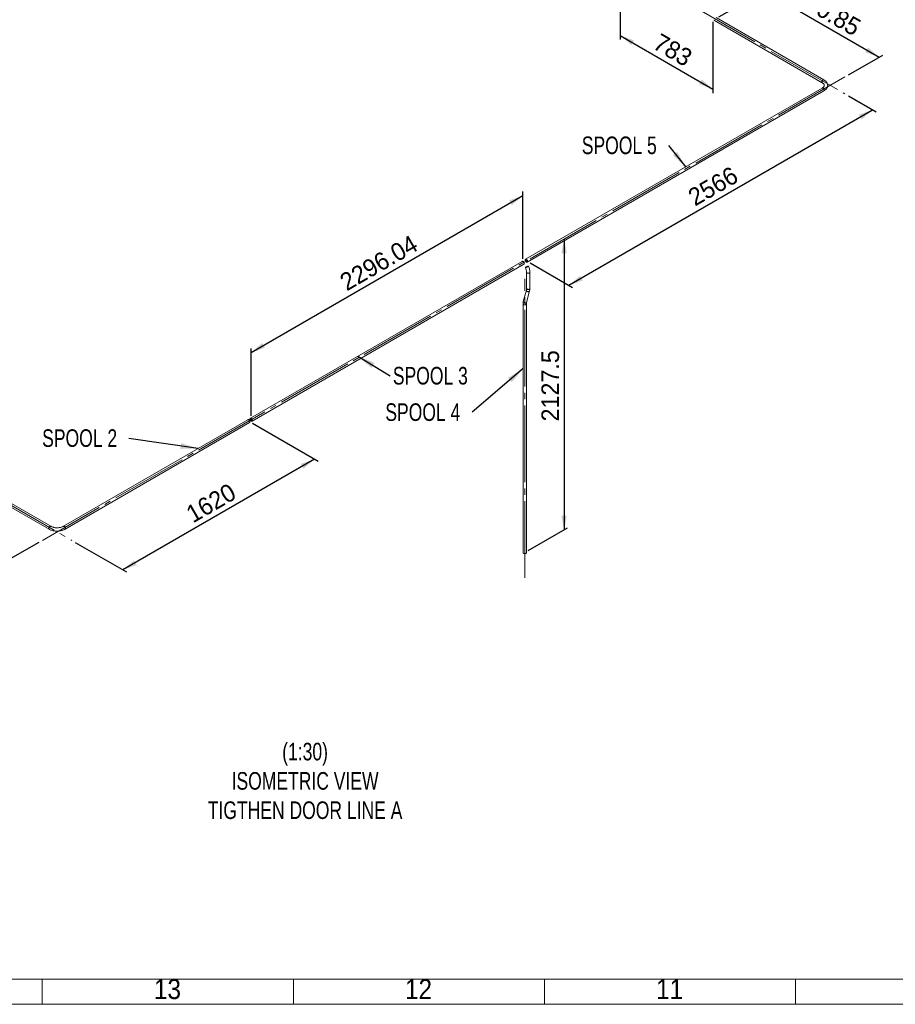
# Paper-space layout 'Hoja3' of a CAD drawing. Header units: millimetres. Extents: x 450 to 25135, y 150 to 17673.
# Tile 2 of 21: x 5130 to 10361, y 150 to 6030. Entities that reach past the tile are written whole.
import ezdxf

# ---------------------------------------------------------------- set-up
doc = ezdxf.new("R2010")
doc.units = ezdxf.units.MM
doc.linetypes.add('SLD-Centrada-trazos-largos', pattern=[19.05, 15.24, -1.27, 1.27, -1.27])
doc.linetypes.add('SLD-Continua', pattern=[0])
doc.layers.add('COTAS', color=1, linetype='SLD-Continua')
doc.styles.add('SLDTEXTSTYLE3', font='GOTHIC.TTF', dxfattribs={"width": 0.913})
doc.styles.add('SLDTEXTSTYLE6', font='ARIALN.TTF', dxfattribs={"width": 0.87})
doc.styles.add('SLDTEXTSTYLE8', font='ARIAL.TTF', dxfattribs={"width": 0.948})
doc.styles.get("Standard").update_dxf_attribs({"font": 'ARIALN.TTF'})
doc.dimstyles.new('SLDDIMSTYLE3', dxfattribs={"dimtxt": 105, "dimasz": 105, "dimexe": 0, "dimexo": 0.0625, "dimgap": 26.25, "dimtad": 1, "dimlfac": 0.857143, "dimrnd": 1e-09, "dimzin": 12, "dimdsep": 46, "dimtxsty": 'SLDTEXTSTYLE8', "dimsah": 1, "dimcen": 0.09, "dimadec": 0, "dimazin": 3, "dimtfac": 1, "dimtofl": 0, "dimtmove": 0, "dimatfit": 3, "dimfxl": 1, "dimfrac": 2, "dimtolj": 1, "dimtzin": 12, "dimarcsym": 0})
doc.dimstyles.new('SLDDIMSTYLE4', dxfattribs={"dimtxt": 0.18, "dimasz": 105, "dimexe": 0, "dimexo": 0.0625, "dimgap": 0, "dimtad": 0, "dimtih": 1, "dimtoh": 1, "dimdec": 0, "dimrnd": 1e-09, "dimzin": 0, "dimdsep": 46, "dimtxsty": 'Standard', "dimsah": 1, "dimcen": 0.09, "dimadec": 0, "dimazin": 0, "dimtfac": 105, "dimtdec": 0, "dimtofl": 0, "dimtmove": 0, "dimatfit": 3, "dimfxl": 1, "dimfrac": 2, "dimtolj": 1, "dimtzin": 0, "dimarcsym": 0})
doc.dimstyles.new('SLDDIMSTYLE5', dxfattribs={"dimtxt": 105, "dimasz": 105, "dimexe": 0, "dimexo": 0.0625, "dimgap": 26.25, "dimtad": 1, "dimdec": 0, "dimlfac": 0.857143, "dimrnd": 1e-09, "dimzin": 12, "dimdsep": 46, "dimtxsty": 'SLDTEXTSTYLE8', "dimsah": 1, "dimcen": 0.09, "dimadec": 0, "dimazin": 3, "dimtfac": 1, "dimtdec": 0, "dimtofl": 0, "dimtmove": 0, "dimatfit": 3, "dimfxl": 1, "dimfrac": 2, "dimtolj": 1, "dimtzin": 12, "dimarcsym": 0})

# ---------------------------------------------------------------- blocks, each defined once
blk = doc.blocks.new('_D_60')
at = {"layer": 'COTAS', "ltscale": 30}
for p, q in [((6519.8, 3620.2), (6912.7, 3393.4)), ((6891.5, 3405.6), (5746.1, 2744.4)), ((5461.8, 2908.5), (5767.3, 2732.1))]:
    blk.add_line(p, q, dxfattribs=at)
for points in [[(6891.5, 3405.6), (6809.2, 3376.8), (6825.4, 3348.8)], [(5746.1, 2744.4), (5828.4, 2773.2), (5812.2, 2801.2)]]:
    blk.add_solid(points, dxfattribs=at)
at = {"layer": 'COTAS', "ltscale": 30, "insert": (6112.2, 3112), "char_height": 105, "attachment_point": 1, "rotation": 29.99731, "style": 'SLDTEXTSTYLE8'}
blk.add_mtext('1620', dxfattribs=at)
blk = doc.blocks.new('_D_61')
at = {"layer": 'COTAS', "ltscale": 30}
for p, q in [((8136.3, 4602.4), (8136.3, 5004)), ((6512.7, 4042.3), (8136.3, 4979.5)), ((6512.7, 3665.1), (6512.7, 4066.8))]:
    blk.add_line(p, q, dxfattribs=at)
for points in [[(8136.3, 4979.5), (8054, 4950.7), (8070.1, 4922.7)], [(6512.7, 4042.3), (6595.1, 4071.1), (6578.9, 4099.1)]]:
    blk.add_solid(points, dxfattribs=at)
at = {"layer": 'COTAS', "ltscale": 30, "insert": (7031.1, 4497.8), "char_height": 105, "attachment_point": 1, "rotation": 29.99731, "style": 'SLDTEXTSTYLE8'}
blk.add_mtext('2296.04', dxfattribs=at)
blk = doc.blocks.new('_D_62')
at = {"layer": 'COTAS', "ltscale": 30}
for p, q in [((10080.6, 5574.8), (10246.9, 5478.9)), ((8411.2, 4443.7), (10225.6, 5491.1)), ((8178.7, 4577.9), (8432.4, 4431.4))]:
    blk.add_line(p, q, dxfattribs=at)
for points in [[(10225.6, 5491.1), (10143.3, 5462.3), (10159.5, 5434.3)], [(8411.2, 4443.7), (8493.5, 4472.5), (8477.4, 4500.5)]]:
    blk.add_solid(points, dxfattribs=at)
at = {"layer": 'COTAS', "ltscale": 30, "insert": (9111.8, 5004.4), "char_height": 105, "attachment_point": 1, "rotation": 29.99731, "style": 'SLDTEXTSTYLE8'}
blk.add_mtext('2566', dxfattribs=at)
blk = doc.blocks.new('_D_63')
at = {"layer": 'COTAS', "ltscale": 30}
for p, q in [((8382.2, 4719.9), (8382.2, 2982.7)), ((8168.1, 2859.1), (8403.4, 2994.9))]:
    blk.add_line(p, q, dxfattribs=at)
for points in [[(8382.2, 4719.9), (8366.1, 4634.1), (8398.4, 4634.1)], [(8382.2, 2982.7), (8398.4, 3068.4), (8366.1, 3068.4)]]:
    blk.add_solid(points, dxfattribs=at)
at = {"layer": 'COTAS', "ltscale": 30, "insert": (8246.9, 3630.7), "char_height": 105, "attachment_point": 1, "rotation": 90, "style": 'SLDTEXTSTYLE8'}
blk.add_mtext('2127.5', dxfattribs=at)
blk = doc.blocks.new('_D_64')
at = {"layer": 'COTAS', "ltscale": 30}
for p, q in [((9306.7, 6046.1), (9599.2, 6215)), ((9578, 6202.8), (10264.5, 5806.5)), ((10080.6, 5700.3), (10285.7, 5818.7))]:
    blk.add_line(p, q, dxfattribs=at)
for points in [[(9578, 6202.8), (9644.1, 6145.9), (9660.3, 6173.9)], [(10264.5, 5806.5), (10198.3, 5863.3), (10182.1, 5835.3)]]:
    blk.add_solid(points, dxfattribs=at)
at = {"layer": 'COTAS', "ltscale": 30, "insert": (9797.9, 6232.1), "char_height": 105, "attachment_point": 1, "rotation": 330.00269, "style": 'SLDTEXTSTYLE8'}
blk.add_mtext('970.85', dxfattribs=at)
blk = doc.blocks.new('_D_66')
at = {"layer": 'COTAS', "ltscale": 30}
for p, q in [((8717.5, 6236.2), (8717.5, 5910.9)), ((9271.3, 6017.6), (9271.3, 5591.2)), ((8717.5, 5935.4), (9271.3, 5615.7))]:
    blk.add_line(p, q, dxfattribs=at)
for points in [[(8717.5, 5935.4), (8783.7, 5878.5), (8799.9, 5906.5)], [(9271.3, 5615.7), (9205.1, 5672.5), (9189, 5644.6)]]:
    blk.add_solid(points, dxfattribs=at)
at = {"layer": 'COTAS', "ltscale": 30, "insert": (8957.9, 5952.9), "char_height": 105, "attachment_point": 1, "rotation": 330.00269, "style": 'SLDTEXTSTYLE8'}
blk.add_mtext('783', dxfattribs=at)
blk = doc.blocks.new('_D_71')
at = {"layer": 'COTAS', "ltscale": 30}
for p, q in [((2899.4, 4363.2), (2626.3, 4205.5)), ((2647.5, 4217.8), (5080, 2813.5)), ((5244.4, 2908.5), (5058.7, 2801.3))]:
    blk.add_line(p, q, dxfattribs=at)
for points in [[(2647.5, 4217.8), (2713.7, 4160.9), (2729.8, 4188.9)], [(5080, 2813.5), (5013.8, 2870.4), (4997.6, 2842.4)]]:
    blk.add_solid(points, dxfattribs=at)
at = {"layer": 'COTAS', "ltscale": 30, "insert": (3705.6, 3763.2), "char_height": 105, "attachment_point": 1, "rotation": 330.00269, "style": 'SLDTEXTSTYLE8'}
blk.add_mtext('3440.04', dxfattribs=at)
blk = doc.blocks.new('SW_NOTE_0_55')
at = {"layer": 'COTAS', "color": 0, "ltscale": 30, "insert": (-518.7, 55.2), "char_height": 105, "attachment_point": 1, "style": 'SLDTEXTSTYLE6'}
blk.add_mtext('SPOOL 2', dxfattribs=at)
blk = doc.blocks.new('SW_NOTE_0_56')
at = {"layer": 'COTAS', "color": 0, "ltscale": 30, "insert": (-519.7, 52.6), "char_height": 105, "attachment_point": 1, "style": 'SLDTEXTSTYLE6'}
blk.add_mtext('SPOOL 4', dxfattribs=at)
blk = doc.blocks.new('SW_NOTE_0_57')
at = {"layer": 'COTAS', "color": 0, "ltscale": 30, "insert": (16, 53.1), "char_height": 105, "attachment_point": 1, "style": 'SLDTEXTSTYLE6'}
blk.add_mtext('SPOOL 3', dxfattribs=at)
blk = doc.blocks.new('SW_NOTE_0_58')
at = {"layer": 'COTAS', "color": 0, "ltscale": 30, "insert": (-518.7, 53.3), "char_height": 105, "attachment_point": 1, "style": 'SLDTEXTSTYLE6'}
blk.add_mtext('SPOOL 5', dxfattribs=at)

psp = doc.layouts.new('Hoja3')

# ---------------------------------------------------------------- linework, layer by layer
at = {"color": 7, "linetype": 'SLD-Continua', "lineweight": 18, "ltscale": 30}
for p, q in [((9280.441, 6025.233), (9924.51, 5653.42)), ((9934.509, 5670.741), (9290.441, 6042.554)), ((9924.51, 5621.756), (8152.5, 4598.797)), ((8162.499, 4581.476), (9934.509, 5604.435)), ((8131.287, 4586.551), (6507.741, 3649.298)), ((6517.741, 3631.977), (8141.286, 4569.23)), ((8158.106, 4521.336), (8158.106, 4424.676)), ((8178.106, 4424.676), (8178.106, 4521.336)), ((8157.001, 4415.419), (8138.679, 4347.035)), ((8157.998, 4341.859), (8176.32, 4410.243)), ((2915.639, 4366.777), (5305.688, 2987.031)), ((5315.687, 3004.352), (2925.638, 4384.098)), ((8136.893, 4332.601), (8136.893, 2846.823)), ((8156.893, 2846.823), (8156.893, 4332.601)), ((6493.599, 3641.134), (5390.541, 3004.352)), ((5400.54, 2987.031), (6503.598, 3623.813)), ((24930, 300), (600, 300)), ((5265, 300), (5265, 150)), ((6765, 300), (6765, 150)), ((8265, 300), (8265, 150)), ((9765, 300), (9765, 150)), ((25080, 150), (450, 150))]:
    psp.add_line(p, q, dxfattribs=at)
at = {"color": 7, "linetype": 'SLD-Continua', "lineweight": 18, "ltscale": 30, "flags": 128}
for points in [[(9934.509, 5670.741), (9934.14, 5670.925), (9933.045, 5671.193), (9931.822, 5671.132), (9930.516, 5670.744), (9929.173, 5670.042), (9927.842, 5669.053), (9926.572, 5667.812), (9925.408, 5666.364), (9924.392, 5664.761), (9923.561, 5663.061), (9922.945, 5661.326), (9922.566, 5659.617), (9922.438, 5657.998)], [(9934.599, 5670.687), (9933.611, 5671.1), (9932.447, 5671.204), (9931.176, 5670.978), (9929.846, 5670.431), (9928.503, 5669.582), (9927.197, 5668.462), (9925.974, 5667.111), (9924.879, 5665.578), (9923.951, 5663.919), (9923.224, 5662.194), (9922.725, 5660.464), (9922.47, 5658.793), (9922.47, 5657.241), (9922.725, 5655.863), (9923.224, 5654.711), (9923.951, 5653.824), (9924.51, 5653.42)], [(9924.51, 5653.42), (9925.808, 5652.641), (9928.098, 5651.106), (9930.124, 5649.529), (9931.88, 5647.929), (9933.365, 5646.326), (9934.585, 5644.738), (9935.548, 5643.176), (9936.27, 5641.642), (9936.764, 5640.119), (9937.035, 5638.567), (9937.06, 5636.914), (9936.824, 5635.31), (9936.363, 5633.775), (9935.686, 5632.26), (9934.675, 5630.57), (9933.407, 5628.9), (9931.881, 5627.249), (9930.094, 5625.622), (9928.044, 5624.031), (9925.738, 5622.492), (9924.51, 5621.756)], [(9934.509, 5604.435), (9936.385, 5605.561), (9939.715, 5607.79), (9942.81, 5610.185), (9945.644, 5612.733), (9948.196, 5615.422), (9950.445, 5618.234), (9952.377, 5621.146), (9953.979, 5624.137), (9955.247, 5627.184), (9956.181, 5630.265), (9956.784, 5633.362), (9957.062, 5636.459), (9957.019, 5639.543), (9956.662, 5642.601), (9955.997, 5645.618), (9955.028, 5648.586), (9953.757, 5651.498), (9952.186, 5654.346), (9950.315, 5657.12), (9948.148, 5659.809), (9945.688, 5662.4), (9942.944, 5664.879), (9939.932, 5667.23), (9936.667, 5669.439), (9934.509, 5670.741)], [(9924.501, 5621.751), (9924.879, 5621.94), (9925.974, 5622.208), (9927.197, 5622.147), (9928.503, 5621.759), (9929.846, 5621.058), (9931.176, 5620.069), (9932.447, 5618.828), (9933.611, 5617.379), (9934.627, 5615.776), (9935.458, 5614.076), (9936.074, 5612.341), (9936.453, 5610.633), (9936.58, 5609.014)], [(9924.51, 5621.756), (9925.408, 5622.115), (9926.572, 5622.219), (9927.842, 5621.994), (9929.173, 5621.446), (9930.516, 5620.597), (9931.822, 5619.477), (9933.045, 5618.126), (9934.14, 5616.594), (9935.068, 5614.935), (9935.794, 5613.209), (9936.294, 5611.48), (9936.548, 5609.809), (9936.548, 5608.256), (9936.294, 5606.879), (9935.794, 5605.726), (9935.068, 5604.84), (9934.509, 5604.435)], [(8143.358, 4573.808), (8143.23, 4575.427), (8142.851, 4577.136), (8142.235, 4578.871), (8141.404, 4580.571), (8140.388, 4582.174), (8139.224, 4583.622), (8137.954, 4584.863), (8136.623, 4585.852), (8135.28, 4586.554), (8133.974, 4586.942), (8132.751, 4587.003), (8131.656, 4586.735), (8131.287, 4586.551)], [(8164.571, 4586.054), (8164.443, 4584.583), (8164.064, 4583.312), (8163.448, 4582.288), (8162.617, 4581.547), (8161.601, 4581.117), (8160.437, 4581.013), (8159.167, 4581.239), (8157.836, 4581.786), (8156.493, 4582.635), (8155.187, 4583.755), (8153.964, 4585.106), (8152.869, 4586.639), (8151.941, 4588.298), (8151.215, 4590.023), (8150.715, 4591.753), (8150.461, 4593.424), (8150.461, 4594.976), (8150.715, 4596.354), (8151.215, 4597.506), (8151.941, 4598.393), (8152.869, 4598.981), (8153.964, 4599.249), (8155.187, 4599.188), (8156.493, 4598.8), (8157.836, 4598.098), (8159.167, 4597.109), (8160.437, 4595.868), (8161.601, 4594.42), (8162.617, 4592.817), (8163.448, 4591.117), (8164.064, 4589.382), (8164.443, 4587.674), (8164.571, 4586.054)], [(8162.449, 4587.279), (8162.325, 4586.079), (8161.959, 4585.082), (8161.37, 4584.339), (8160.586, 4583.886), (8159.647, 4583.747), (8158.601, 4583.928), (8157.5, 4584.421), (8156.398, 4585.2), (8155.352, 4586.227), (8154.414, 4587.449), (8153.63, 4588.807), (8153.04, 4590.231), (8152.674, 4591.65), (8152.55, 4592.994), (8152.674, 4594.194), (8153.04, 4595.191), (8153.63, 4595.934), (8154.414, 4596.387), (8155.352, 4596.526), (8156.398, 4596.345), (8157.5, 4595.852), (8158.601, 4595.073), (8159.647, 4594.046), (8160.586, 4592.824), (8161.37, 4591.466), (8161.959, 4590.042), (8162.325, 4588.623), (8162.449, 4587.279)], [(8154.641, 4552.526), (8153.408, 4551.778), (8152.428, 4551.105), (8151.738, 4550.532), (8151.362, 4550.08), (8151.314, 4549.764), (8151.595, 4549.596), (8152.196, 4549.583), (8153.095, 4549.725), (8154.259, 4550.016), (8155.646, 4550.447), (8157.206, 4551.001), (8158.883, 4551.658), (8160.616, 4552.396), (8162.342, 4553.186), (8163.999, 4554.001), (8165.527, 4554.812), (8166.872, 4555.588), (8167.983, 4556.302), (8168.822, 4556.927), (8169.358, 4557.443), (8169.571, 4557.828), (8169.453, 4558.071), (8169.01, 4558.162), (8168.257, 4558.097), (8167.221, 4557.88), (8165.94, 4557.517), (8164.459, 4557.023), (8162.834, 4556.414), (8161.121, 4555.713), (8159.384, 4554.946), (8157.684, 4554.14), (8156.084, 4553.323), (8154.641, 4552.526)], [(8156.379, 4552.928), (8157.582, 4553.588), (8158.928, 4554.261), (8160.35, 4554.915), (8161.775, 4555.515), (8163.134, 4556.034), (8164.357, 4556.443), (8165.383, 4556.724), (8166.161, 4556.861), (8166.652, 4556.847), (8166.831, 4556.685), (8166.69, 4556.381), (8166.234, 4555.951), (8165.488, 4555.416), (8164.488, 4554.804), (8163.285, 4554.145), (8161.939, 4553.471), (8160.517, 4552.818), (8159.092, 4552.217), (8157.733, 4551.699), (8156.51, 4551.289), (8155.484, 4551.009), (8154.706, 4550.872), (8154.215, 4550.885), (8154.036, 4551.047), (8154.177, 4551.351), (8154.633, 4551.781), (8155.379, 4552.316), (8156.379, 4552.928)], [(8175.177, 4517.254), (8173.711, 4516.555), (8172.043, 4516.029), (8170.232, 4515.695), (8168.344, 4515.565), (8166.448, 4515.643), (8164.612, 4515.927), (8162.902, 4516.406), (8161.38, 4517.064), (8160.101, 4517.876), (8159.111, 4518.813), (8158.447, 4519.842), (8158.132, 4520.924), (8158.106, 4521.327)], [(8161.035, 4517.254), (8162.501, 4516.555), (8164.17, 4516.029), (8165.981, 4515.695), (8167.868, 4515.565), (8169.765, 4515.643), (8171.601, 4515.927), (8173.311, 4516.406), (8174.833, 4517.064), (8176.112, 4517.876), (8177.101, 4518.813), (8177.766, 4519.842), (8178.081, 4520.924), (8178.106, 4521.336)], [(8157.001, 4415.419), (8156.838, 4414.397), (8156.939, 4413.018), (8157.391, 4411.633), (8158.179, 4410.291), (8159.273, 4409.041), (8160.634, 4407.928), (8162.212, 4406.992), (8163.952, 4406.267), (8165.789, 4405.78), (8167.658, 4405.547), (8169.491, 4405.577), (8171.222, 4405.87), (8172.788, 4406.414), (8174.132, 4407.19), (8175.206, 4408.17), (8175.972, 4409.318), (8176.32, 4410.243)], [(8173.491, 4406.774), (8172.029, 4406.111), (8170.373, 4405.691), (8168.584, 4405.529), (8166.724, 4405.631), (8164.863, 4405.992), (8163.066, 4406.602), (8161.399, 4407.436), (8159.923, 4408.465), (8158.69, 4409.652), (8157.745, 4410.954), (8157.122, 4412.324), (8156.844, 4413.712), (8156.921, 4415.068), (8156.999, 4415.408)], [(8178.106, 4424.676), (8177.968, 4423.719), (8177.476, 4422.659), (8176.645, 4421.672), (8175.506, 4420.793), (8174.099, 4420.055), (8172.476, 4419.484), (8170.694, 4419.1), (8168.82, 4418.918), (8166.919, 4418.944), (8165.061, 4419.177), (8163.314, 4419.609), (8161.739, 4420.225), (8160.395, 4421.001), (8159.329, 4421.91), (8158.581, 4422.918), (8158.177, 4423.991), (8158.106, 4424.676)], [(8161.035, 4420.594), (8162.501, 4419.895), (8164.17, 4419.369), (8165.981, 4419.035), (8167.868, 4418.905), (8169.765, 4418.983), (8171.601, 4419.267), (8173.311, 4419.747), (8174.833, 4420.405), (8176.112, 4421.217), (8177.101, 4422.154), (8177.766, 4423.182), (8178.081, 4424.264), (8178.106, 4424.674)], [(8136.893, 4332.604), (8136.964, 4331.916), (8137.368, 4330.843), (8138.116, 4329.835), (8139.182, 4328.926), (8140.526, 4328.15), (8142.101, 4327.535), (8143.848, 4327.102), (8145.706, 4326.869), (8147.606, 4326.843), (8149.481, 4327.025), (8151.263, 4327.409), (8152.886, 4327.98), (8154.293, 4328.718), (8155.432, 4329.597), (8156.263, 4330.584), (8156.755, 4331.644), (8156.893, 4332.593)], [(8158.001, 4341.869), (8157.65, 4340.934), (8156.884, 4339.786), (8155.81, 4338.806), (8154.466, 4338.03), (8152.9, 4337.486), (8151.169, 4337.193), (8149.337, 4337.163), (8147.468, 4337.396), (8145.63, 4337.884), (8143.89, 4338.609), (8142.312, 4339.544), (8140.951, 4340.658), (8139.857, 4341.908), (8139.069, 4343.25), (8138.617, 4344.635), (8138.516, 4346.013), (8138.679, 4347.032)], [(8155.169, 4338.391), (8153.707, 4337.727), (8152.052, 4337.307), (8150.262, 4337.145), (8148.402, 4337.247), (8146.541, 4337.609), (8144.744, 4338.218), (8143.077, 4339.052), (8141.601, 4340.081), (8140.368, 4341.268), (8139.423, 4342.57), (8138.8, 4343.94), (8138.522, 4345.328), (8138.599, 4346.684), (8138.679, 4347.035)], [(8139.822, 4328.519), (8141.288, 4327.82), (8142.957, 4327.294), (8144.767, 4326.96), (8146.655, 4326.83), (8148.551, 4326.908), (8150.388, 4327.192), (8152.098, 4327.672), (8153.62, 4328.33), (8154.898, 4329.142), (8155.888, 4330.079), (8156.552, 4331.107), (8156.868, 4332.189), (8156.893, 4332.601)], [(6519.812, 3636.556), (6519.684, 3638.175), (6519.306, 3639.883), (6518.69, 3641.618), (6517.859, 3643.318), (6516.843, 3644.921), (6515.678, 3646.369), (6514.408, 3647.61), (6513.077, 3648.599), (6511.735, 3649.301), (6510.428, 3649.689), (6509.205, 3649.75), (6508.11, 3649.482), (6507.183, 3648.894), (6506.456, 3648.007), (6505.956, 3646.855), (6505.702, 3645.477), (6505.702, 3643.925), (6505.956, 3642.254), (6506.456, 3640.524), (6507.183, 3638.799), (6508.11, 3637.14), (6509.205, 3635.607), (6510.428, 3634.256), (6511.735, 3633.136), (6513.077, 3632.287), (6514.408, 3631.74), (6515.678, 3631.514), (6516.843, 3631.618), (6517.859, 3632.048), (6518.69, 3632.789), (6519.306, 3633.813), (6519.684, 3635.084), (6519.812, 3636.556)], [(6517.691, 3637.78), (6517.567, 3639.124), (6517.201, 3640.543), (6516.611, 3641.967), (6515.827, 3643.325), (6514.889, 3644.548), (6513.842, 3645.574), (6512.741, 3646.353), (6511.64, 3646.846), (6510.593, 3647.027), (6509.655, 3646.888), (6508.871, 3646.435), (6508.281, 3645.692), (6507.915, 3644.695), (6507.791, 3643.495), (6507.915, 3642.151), (6508.281, 3640.732), (6508.871, 3639.308), (6509.655, 3637.95), (6510.593, 3636.728), (6511.64, 3635.701), (6512.741, 3634.922), (6513.842, 3634.429), (6514.889, 3634.248), (6515.827, 3634.387), (6516.611, 3634.84), (6517.201, 3635.583), (6517.567, 3636.58), (6517.691, 3637.78)], [(6493.599, 3641.134), (6494.497, 3641.493), (6495.661, 3641.597), (6496.932, 3641.371), (6498.262, 3640.824), (6499.605, 3639.975), (6500.912, 3638.855), (6502.134, 3637.504), (6503.229, 3635.971), (6504.157, 3634.312), (6504.884, 3632.587), (6505.384, 3630.857), (6505.638, 3629.186), (6505.638, 3627.634), (6505.384, 3626.256), (6504.884, 3625.104), (6504.157, 3624.217), (6503.598, 3623.813)], [(5315.683, 3004.355), (5315.318, 3004.536), (5314.223, 3004.804), (5313, 3004.743), (5311.694, 3004.355), (5310.351, 3003.653), (5309.021, 3002.664), (5307.75, 3001.423), (5306.586, 2999.975), (5305.57, 2998.372), (5304.739, 2996.672), (5304.123, 2994.937), (5303.744, 2993.229), (5303.617, 2991.609)], [(5315.778, 3004.298), (5314.789, 3004.711), (5313.625, 3004.815), (5312.355, 3004.589), (5311.024, 3004.042), (5309.681, 3003.193), (5308.375, 3002.073), (5307.152, 3000.722), (5306.057, 2999.189), (5305.13, 2997.53), (5304.403, 2995.805), (5303.903, 2994.075), (5303.649, 2992.404), (5303.649, 2990.852), (5303.903, 2989.474), (5304.403, 2988.322), (5305.13, 2987.435), (5305.688, 2987.031)], [(5390.541, 3004.352), (5389.175, 3003.593), (5386.384, 3002.206), (5383.372, 3000.918), (5380.159, 2999.743), (5376.762, 2998.694), (5373.205, 2997.781), (5369.511, 2997.014), (5365.704, 2996.403), (5361.809, 2995.952), (5357.855, 2995.666), (5353.866, 2995.549), (5349.871, 2995.603), (5345.897, 2995.825), (5341.971, 2996.215), (5338.122, 2996.769), (5334.374, 2997.48), (5330.754, 2998.342), (5327.286, 2999.346), (5323.994, 3000.48), (5320.9, 3001.732), (5318.023, 3003.088), (5315.687, 3004.352)], [(5402.612, 2991.609), (5402.484, 2993.229), (5402.105, 2994.937), (5401.489, 2996.672), (5400.658, 2998.372), (5399.642, 2999.975), (5398.478, 3001.423), (5397.208, 3002.664), (5395.877, 3003.653), (5394.534, 3004.355), (5393.228, 3004.743), (5392.005, 3004.804), (5390.91, 3004.536), (5390.541, 3004.352)], [(5400.538, 2987.03), (5401.099, 2987.435), (5401.826, 2988.322), (5402.325, 2989.474), (5402.58, 2990.852), (5402.58, 2992.404), (5402.325, 2994.075), (5401.826, 2995.805), (5401.099, 2997.53), (5400.171, 2999.189), (5399.076, 3000.722), (5397.853, 3002.073), (5396.547, 3003.193), (5395.204, 3004.042), (5393.874, 3004.589), (5392.603, 3004.815), (5391.439, 3004.711), (5390.545, 3004.354)], [(5305.688, 2987.031), (5307.621, 2985.957), (5311.364, 2984.093), (5315.287, 2982.405), (5319.373, 2980.895), (5323.603, 2979.568), (5327.957, 2978.426), (5332.416, 2977.473), (5336.96, 2976.708), (5341.571, 2976.136), (5346.229, 2975.755), (5350.916, 2975.568), (5355.611, 2975.574), (5360.296, 2975.773), (5364.951, 2976.166), (5369.556, 2976.751), (5374.094, 2977.526), (5378.544, 2978.492), (5382.89, 2979.645), (5387.113, 2980.984), (5391.195, 2982.506), (5395.118, 2984.211), (5398.863, 2986.095), (5400.54, 2987.031)], [(8156.893, 2846.823), (8156.741, 2845.82), (8156.235, 2844.763), (8155.39, 2843.779), (8154.239, 2842.906), (8152.822, 2842.174), (8151.191, 2841.61), (8149.405, 2841.235), (8147.527, 2841.062), (8145.627, 2841.096), (8143.773, 2841.338), (8142.031, 2841.778), (8140.465, 2842.401), (8139.132, 2843.183), (8138.079, 2844.097), (8137.344, 2845.109), (8136.955, 2846.183), (8136.893, 2846.823)]]:
    psp.add_lwpolyline(points, dxfattribs=at)
at = {"color": 7, "linetype": 'SLD-Continua', "lineweight": 18, "ltscale": 900}
for centre, radius, start, end in [((9283.296, 6029.282), 4.955, 173.8708823, 234.8169373), ((9927.224, 5657.406), 4.822, 172.9385814, 235.7253015), ((9931.795, 5608.421), 4.822, 304.275187, 7.0613701), ((8138.431, 4573.279), 4.955, 305.1830627, 6.1291177), ((8086.961, 4519.362), 71.173, 1.5890544, 25.2915425), ((8087.199, 4519.425), 90.928, 1.2038735, 25.0766052), ((8163.039, 4521.784), 4.953, 185.1865514, 246.1335896), ((8173.173, 4521.784), 4.954, 293.8688602, 354.7862706), ((8121.644, 4424.333), 36.464, 345.8485401, 0.5386556), ((8163.037, 4425.122), 4.95, 185.0683449, 246.1442326), ((8170.832, 4411.831), 5.714, 297.7362539, 343.8831957), ((8121.679, 4424.332), 56.428, 345.5405623, 0.3491009), ((8193.32, 4332.945), 56.428, 165.5405623, 180.3491009), ((8141.826, 4333.049), 4.953, 185.1865514, 246.1335896), ((8152.509, 4343.448), 5.714, 297.7372978, 343.8528649), ((8193.355, 4332.944), 36.464, 165.8485401, 180.5386556), ((5308.402, 2991.017), 4.822, 172.9385503, 235.7256151), ((5397.685, 2991.08), 4.955, 305.1830627, 6.1291177)]:
    psp.add_arc(centre, radius, start, end, dxfattribs=at)
at = {"layer": 'COTAS', "linetype": 'SLD-Centrada-trazos-largos', "lineweight": 18, "ltscale": 30}
for p, q in [((8630.047, 6412.244), (10059.417, 5587.086)), ((10059.417, 5688.09), (5265.633, 2920.698)), ((980.566, 5495.417), (5440.595, 2920.698)), ((8146.893, 2696.823), (8146.893, 4482.601))]:
    psp.add_line(p, q, dxfattribs=at)
at = {"layer": 'COTAS', "ltscale": 30}
psp.add_line((9006.748, 5278.889), (9110.6, 5148.536), dxfattribs=at)
psp.add_solid([(9110.6, 5148.536), (9057.806, 5240.725), (9032.538, 5220.594)], dxfattribs=at)

# ---------------------------------------------------------------- block references
for name, p in [('SW_NOTE_0_58', (9006.748, 5278.889)), ('SW_NOTE_0_57', (7343.226, 3903.159)), ('SW_NOTE_0_56', (7834.052, 3686.123)), ('SW_NOTE_0_55', (5782.71, 3528.597))]:
    psp.add_blockref(name, p, dxfattribs=at)

# ---------------------------------------------------------------- texts
at = {"color": 7, "linetype": 'Continuous', "lineweight": 0, "ltscale": 30, "char_height": 119.0625, "attachment_point": 2, "style": 'SLDTEXTSTYLE3'}
for s, insert in [('13', (6012.602, 300.409)), ('12', (7512.602, 300.409)), ('11', (9012.602, 300.409))]:
    psp.add_mtext(s, dxfattribs=dict(at, insert=insert))
at = {"layer": 'COTAS', "ltscale": 30, "insert": (6834.868, 1711.819), "char_height": 105, "attachment_point": 2, "style": 'SLDTEXTSTYLE6'}
psp.add_mtext('(1:30)^JISOMETRIC VIEW^JTIGTHEN DOOR LINE A', dxfattribs=at)

# ---------------------------------------------------------------- dimensions: what is measured, and where the dimension line sits
at = {"layer": 'COTAS', "ltscale": 30}
for base, p1, p2, angle, dimstyle, picture, middle in [((9271.299, 5615.697), (8717.528, 6260.735), (9271.299, 6042.057), 330.0026883, 'SLDDIMSTYLE5', '_D_66', (8994.414, 5775.539)), ((10264.472, 5806.466), (9285.441, 6033.893), (10059.417, 5688.09), 330.0026883, 'SLDDIMSTYLE3', '_D_64', (9921.225, 6004.618)), ((8382.23, 2982.68), (10059.417, 5688.09), (8146.893, 2846.823), 90, 'SLDDIMSTYLE3', '_D_63', (8382.23, 3851.276)), ((10225.648, 5491.123), (8157.5, 4590.137), (10059.417, 5587.086), 29.9973117, 'SLDDIMSTYLE3', '_D_62', (9318.43, 4967.397)), ((8136.286, 4979.531), (6512.741, 3640.638), (8136.286, 4577.89), 29.9973117, 'SLDDIMSTYLE3', '_D_61', (7324.514, 4510.905)), ((5079.963, 2813.512), (2920.639, 4375.438), (5265.633, 2920.698), 330.0026883, 'SLDDIMSTYLE3', '_D_71', (3863.725, 3515.631)), ((5746.052, 2744.361), (6498.599, 3632.473), (5440.595, 2920.698), 29.9973117, 'SLDDIMSTYLE5', '_D_60', (6318.794, 3074.998))]:
    dim = psp.add_linear_dim(base=base, p1=p1, p2=p2, angle=angle, dimstyle=dimstyle, dxfattribs=at)
    dim.commit()
    dim.dimension.update_dxf_attribs({"geometry": picture, "text_midpoint": middle, "dimtype": 160})

# ---------------------------------------------------------------- leaders
for points in [[(7150.25, 4020.21), (7343.226, 3903.159)], [(8138.143, 3946.497), (7834.052, 3686.123)], [(6196.055, 3468.993), (5782.71, 3528.597)]]:
    psp.add_leader(points, dimstyle='SLDDIMSTYLE4', dxfattribs=at)

doc.saveas('drawing.dxf')
